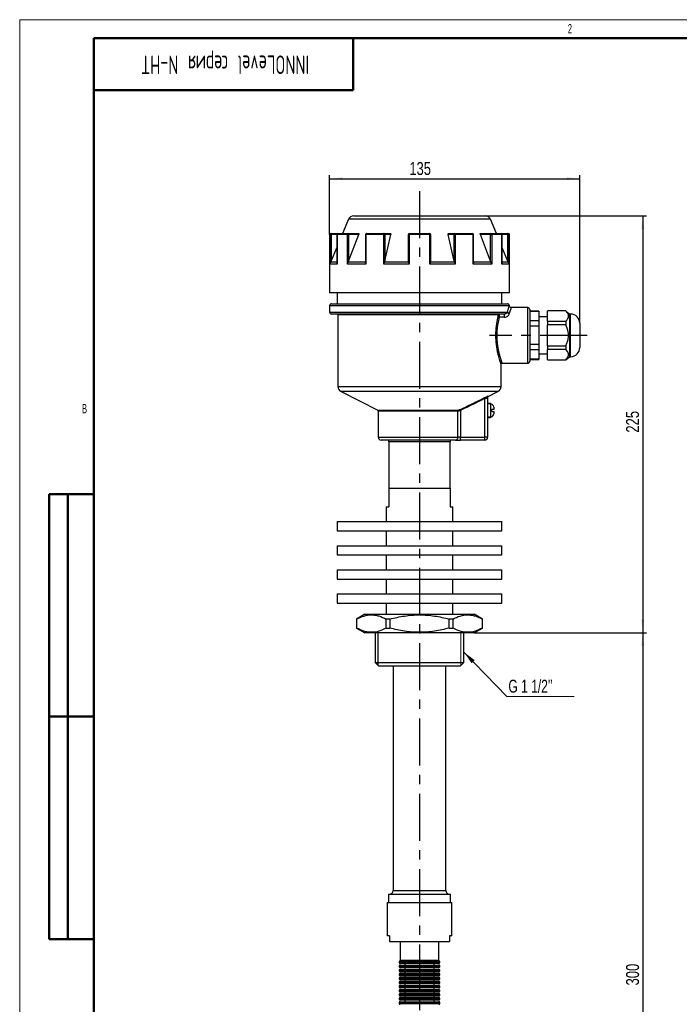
# Model space of a CAD drawing. Header units: millimetres. Extents: x 0 to 594, y 0 to 420.
# Tile 2 of 7: x 0 to 178, y 154 to 420. Entities that reach past the tile are written whole.
import ezdxf

# ---------------------------------------------------------------- set-up
doc = ezdxf.new("R2010")
doc.units = ezdxf.units.MM
doc.linetypes.add('CENTERX2', pattern=[20.32, 12.7, -2.54, 2.54, -2.54])
doc.layers.add('ОСЕВЫЕ', color=7, linetype='Continuous')
doc.layers.add('ОСНОВНОЙ', color=7, linetype='Continuous', lineweight=25)
doc.styles.add('SLDTEXTSTYLE0', font='TXT', dxfattribs={"width": 0.605, "bigfont": 'bigfont'})
doc.styles.add('SLDTEXTSTYLE1', font='TXT', dxfattribs={"width": 0.605})
doc.styles.add('SLDTEXTSTYLE4', font='TXT', dxfattribs={"width": 0.75})
doc.styles.add('SLDTEXTSTYLE5', font='TXT', dxfattribs={"width": 0.694444})
doc.dimstyles.new('SLDDIMSTYLE0', dxfattribs={"dimtxt": 3.5, "dimasz": 3.556, "dimexe": 0, "dimexo": 0.0625, "dimgap": 0.875, "dimtad": 1, "dimdec": 0, "dimlfac": 2, "dimrnd": 1e-09, "dimzin": 12, "dimdsep": 46, "dimtxsty": 'SLDTEXTSTYLE4', "dimsah": 1, "dimcen": 0.09, "dimadec": 0, "dimazin": 3, "dimtfac": 1, "dimtdec": 0, "dimtofl": 0, "dimtmove": 0, "dimatfit": 3, "dimfxl": 0, "dimfrac": 2, "dimtolj": 1, "dimtzin": 12, "dimarcsym": 0})
doc.dimstyles.new('SLDDIMSTYLE2', dxfattribs={"dimtxt": 0.18, "dimasz": 3.556, "dimexe": 0, "dimexo": 0.0625, "dimgap": 0, "dimtad": 0, "dimtih": 1, "dimtoh": 1, "dimdec": 0, "dimrnd": 1e-09, "dimzin": 0, "dimdsep": 46, "dimtxsty": 'Standard', "dimsah": 1, "dimcen": 0.09, "dimadec": 0, "dimazin": 0, "dimtfac": 3.556, "dimtdec": 0, "dimtofl": 0, "dimtmove": 0, "dimatfit": 3, "dimfxl": 0, "dimfrac": 2, "dimtolj": 1, "dimtzin": 0, "dimarcsym": 0})

# ---------------------------------------------------------------- blocks, each defined once
blk = doc.blocks.new('_D')
at = {"layer": 'ОСЕВЫЕ'}
for p, q in [((83.64, 362.1), (83.64, 378.1)), ((151.14, 338.1), (151.14, 378.1)), ((83.64, 377.1), (151.14, 377.1))]:
    blk.add_line(p, q, dxfattribs=at)
for points in [[(83.64, 377.1), (87.2, 376.72), (87.2, 377.48)], [(151.14, 377.1), (147.59, 377.48), (147.59, 376.72)]]:
    blk.add_solid(points, dxfattribs=at)
at = {"layer": 'ОСЕВЫЕ', "insert": (105.14, 381.61), "char_height": 3.5, "attachment_point": 1, "style": 'SLDTEXTSTYLE4'}
blk.add_mtext('135', dxfattribs=at)
blk = doc.blocks.new('_D_1')
at = {"layer": 'ОСЕВЫЕ'}
for p, q in [((125.66, 367.1), (169.14, 367.1)), ((168.14, 367.1), (168.14, 254.6)), ((122.64, 254.6), (169.14, 254.6))]:
    blk.add_line(p, q, dxfattribs=at)
for points in [[(168.14, 367.1), (167.76, 363.54), (168.53, 363.54)], [(168.14, 254.6), (168.53, 258.15), (167.76, 258.15)]]:
    blk.add_solid(points, dxfattribs=at)
at = {"layer": 'ОСЕВЫЕ', "insert": (163.63, 308.6), "char_height": 3.5, "attachment_point": 1, "rotation": 90, "style": 'SLDTEXTSTYLE4'}
blk.add_mtext('225', dxfattribs=at)
blk = doc.blocks.new('_D_2')
at = {"layer": 'ОСЕВЫЕ'}
for p, q in [((122.64, 254.6), (169.14, 254.6)), ((168.14, 254.6), (168.14, 104.75)), ((151.14, 104.75), (169.14, 104.75))]:
    blk.add_line(p, q, dxfattribs=at)
for points in [[(168.14, 254.6), (167.76, 251.04), (168.53, 251.04)], [(168.14, 104.75), (168.53, 108.3), (167.76, 108.3)]]:
    blk.add_solid(points, dxfattribs=at)
at = {"layer": 'ОСЕВЫЕ', "insert": (163.63, 159.48), "char_height": 3.5, "attachment_point": 1, "rotation": 90, "style": 'SLDTEXTSTYLE4'}
blk.add_mtext('300', dxfattribs=at)
blk = doc.blocks.new('SW_NOTE_0_1')
at = {"color": 0, "linetype": 'Continuous', "lineweight": 0}
blk.add_line((18.13, 0), (0, 0), dxfattribs=at)
at = {"color": 0, "linetype": 'Continuous', "lineweight": 0, "insert": (0.4, 4.54), "char_height": 3.5, "attachment_point": 1, "style": 'SLDTEXTSTYLE5'}
blk.add_mtext("G 1 1/2''", dxfattribs=at)

msp = doc.modelspace()

# ---------------------------------------------------------------- linework, layer by layer
at = {"color": 7, "linetype": 'Continuous', "lineweight": 50}
for p, q in [((589, 415), (20, 415)), ((20, 415), (20, 5)), ((90, 401), (90, 415)), ((20, 401), (90, 401)), ((8, 172), (8, 292)), ((20, 292), (8, 292)), ((8, 172), (8, 292)), ((13, 172), (13, 292)), ((13, 172), (13, 292)), ((8, 232), (20, 232)), ((20, 232), (8, 232)), ((8, 172), (20, 172))]:
    msp.add_line(p, q, dxfattribs=at)
at = {"color": 7, "linetype": 'Continuous', "lineweight": 25}
for p, q in [((90.13, 367.1), (125.66, 367.1)), ((88.75, 366.19), (87.09, 362.35)), ((128.69, 362.35), (127.03, 366.19)), ((83.64, 362.1), (83.64, 346.35)), ((83.8, 354.09), (83.8, 362.1)), ((83.8, 362.1), (84.05, 362.1)), ((83.89, 362.35), (84.05, 362.35)), ((84.05, 362.35), (85.87, 362.35)), ((84.05, 362.35), (84.05, 362.1)), ((84.05, 362.1), (84.05, 354.86)), ((85.62, 362.1), (85.62, 354.31)), ((85.64, 362.1), (85.64, 354.09)), ((88.42, 362.1), (85.64, 362.1)), ((85.87, 362.35), (88.62, 362.35)), ((88.42, 354.09), (88.42, 362.1)), ((88.42, 362.1), (88.75, 362.1)), ((88.62, 362.35), (91.41, 362.35)), ((88.75, 354.86), (91.48, 362.1)), ((88.75, 362.1), (88.75, 354.86)), ((91.48, 362.1), (88.75, 362.1)), ((93.34, 362.1), (93.34, 354.58)), ((93.44, 362.1), (93.44, 354.09)), ((98.26, 362.1), (93.44, 362.1)), ((93.59, 362.35), (98.35, 362.35)), ((98.26, 354.09), (98.26, 362.1)), ((98.26, 362.1), (98.57, 362.1)), ((98.35, 362.35), (99.97, 362.35)), ((98.57, 354.86), (100.15, 362.1)), ((98.57, 362.1), (98.57, 354.86)), ((100.15, 362.1), (98.57, 362.1)), ((104.89, 354.86), (104.89, 362.1)), ((104.89, 362.1), (105.12, 362.1)), ((105.12, 362.1), (105.12, 354.09)), ((110.67, 362.1), (105.12, 362.1)), ((105.14, 362.35), (110.64, 362.35)), ((110.67, 354.09), (110.67, 362.1)), ((110.67, 362.1), (110.89, 362.1)), ((110.89, 362.1), (110.89, 354.86)), ((117.22, 354.86), (115.64, 362.1)), ((117.22, 362.1), (115.64, 362.1)), ((115.82, 362.35), (117.43, 362.35)), ((117.22, 354.86), (117.22, 362.1)), ((117.22, 362.1), (117.53, 362.1)), ((117.43, 362.35), (122.2, 362.35)), ((117.53, 362.1), (117.53, 354.09)), ((122.35, 362.1), (117.53, 362.1)), ((122.35, 354.09), (122.35, 362.1)), ((122.45, 354.58), (122.45, 362.1)), ((127.04, 354.86), (124.31, 362.1)), ((127.04, 362.1), (124.31, 362.1)), ((124.37, 362.35), (127.17, 362.35)), ((127.04, 354.86), (127.04, 362.1)), ((127.04, 362.1), (127.37, 362.1)), ((127.17, 362.35), (129.92, 362.35)), ((127.37, 362.1), (127.37, 354.09)), ((130.15, 362.1), (127.37, 362.1)), ((129.92, 362.35), (131.74, 362.35)), ((130.15, 354.09), (130.15, 362.1)), ((130.17, 354.31), (130.17, 362.1)), ((131.74, 362.35), (131.74, 362.1)), ((131.74, 362.35), (131.89, 362.35)), ((131.74, 354.86), (131.74, 362.1)), ((131.74, 362.1), (131.98, 362.1)), ((131.98, 362.1), (131.98, 354.09)), ((132.14, 346.35), (132.14, 362.1)), ((84.05, 354.86), (85.62, 358.46)), ((131.74, 354.86), (130.17, 358.46)), ((85.64, 354.09), (83.8, 354.09)), ((84.05, 354.86), (83.93, 354.59)), ((93.44, 354.09), (88.42, 354.09)), ((88.75, 354.86), (88.62, 354.59)), ((93.34, 354.59), (88.62, 354.59)), ((105.12, 354.09), (98.26, 354.09)), ((98.57, 354.86), (98.48, 354.59)), ((104.93, 354.59), (98.48, 354.59)), ((104.93, 354.59), (104.89, 354.86)), ((117.53, 354.09), (110.67, 354.09)), ((110.89, 354.86), (110.86, 354.59)), ((117.31, 354.59), (110.86, 354.59)), ((117.31, 354.59), (117.22, 354.86)), ((127.37, 354.09), (122.35, 354.09)), ((127.16, 354.59), (122.45, 354.59)), ((127.16, 354.59), (127.04, 354.86)), ((131.98, 354.09), (130.15, 354.09)), ((131.86, 354.59), (131.74, 354.86)), ((132.14, 346.35), (83.64, 346.35)), ((85.64, 346.35), (85.64, 343.35)), ((130.14, 343.35), (130.14, 346.35)), ((83.64, 342.85), (83.64, 341.1)), ((84.14, 343.35), (131.64, 343.35)), ((132.14, 342.85), (107.89, 342.85)), ((130.86, 340.6), (84.14, 340.6)), ((85.89, 340.35), (85.89, 321.02)), ((130.86, 339.77), (130.86, 340.6)), ((137.14, 342.35), (132.64, 342.35)), ((137.64, 341.85), (137.64, 327.85)), ((140.14, 341.35), (137.64, 341.35)), ((140.14, 341.29), (137.64, 341.29)), ((140.14, 341.35), (140.14, 341.29)), ((140.14, 341.29), (140.14, 338.79)), ((147.39, 341.47), (142.39, 341.47)), ((142.39, 341.47), (142.39, 341.45)), ((147.39, 341.45), (142.39, 341.45)), ((142.39, 338.64), (142.39, 341.45)), ((148.39, 340.6), (147.39, 341.47)), ((147.39, 341.47), (147.39, 341.45)), ((148.64, 340.6), (148.39, 340.6)), ((148.39, 340.6), (148.39, 329.1)), ((130.86, 339.77), (129.36, 339.77)), ((140.14, 338.79), (137.64, 338.79)), ((140.14, 337.35), (137.64, 337.35)), ((142.39, 339.85), (140.14, 339.85)), ((140.14, 338.79), (140.14, 337.35)), ((140.14, 337.35), (140.14, 332.35)), ((142.39, 338.64), (147.39, 338.64)), ((142.39, 338.64), (142.39, 337.66)), ((147.39, 337.66), (142.39, 337.66)), ((142.39, 332.04), (142.39, 337.66)), ((147.39, 338.64), (147.39, 337.66)), ((151.14, 338.1), (151.14, 333.22)), ((140.14, 332.35), (137.64, 332.35)), ((140.14, 332.35), (140.14, 330.9)), ((142.39, 332.04), (147.39, 332.04)), ((142.39, 332.04), (142.39, 331.06)), ((147.39, 332.04), (147.39, 331.06)), ((151.14, 333.22), (151.14, 331.6)), ((140.14, 330.9), (137.64, 330.9)), ((140.14, 330.9), (140.14, 328.4)), ((140.14, 329.85), (142.39, 329.85)), ((147.39, 331.06), (142.39, 331.06)), ((142.39, 328.25), (142.39, 331.06)), ((129.89, 321.02), (129.89, 327.11)), ((130.14, 327.35), (137.14, 327.35)), ((140.14, 328.4), (137.64, 328.4)), ((137.64, 328.35), (140.14, 328.35)), ((140.14, 328.4), (140.14, 328.35)), ((142.39, 328.25), (147.39, 328.25)), ((142.39, 328.25), (142.39, 328.22)), ((142.39, 328.22), (147.39, 328.22)), ((147.39, 328.22), (148.39, 329.1)), ((147.39, 328.25), (147.39, 328.22)), ((148.39, 329.1), (148.64, 329.1)), ((86.72, 319.68), (96.63, 314.67)), ((126.41, 318.33), (129.07, 319.68)), ((126.27, 317.8), (125.52, 317.8)), ((125.52, 307.35), (125.52, 317.8)), ((126.27, 317.8), (126.27, 307.35)), ((126.27, 316.6), (127.02, 316.6)), ((127.02, 316.35), (126.27, 316.35)), ((127.02, 316.6), (127.02, 316.35)), ((127.02, 316.35), (127.02, 312.85)), ((127.17, 316.27), (127.02, 316.27)), ((96.77, 314.44), (96.77, 307.35)), ((118.28, 307.35), (118.28, 314.44)), ((118.88, 314.83), (118.98, 314.61)), ((118.98, 314.61), (118.98, 307.35)), ((127.42, 314.32), (127.42, 314.87)), ((127.92, 315.52), (127.92, 314.87)), ((127.92, 314.32), (127.92, 313.67)), ((126.27, 312.85), (127.02, 312.85)), ((127.02, 312.6), (126.27, 312.6)), ((127.02, 312.92), (127.17, 312.92)), ((127.02, 312.85), (127.02, 312.6)), ((117.58, 306.6), (97.52, 306.6)), ((99.64, 306.1), (99.64, 293.6)), ((116.14, 293.6), (116.14, 306.1)), ((117.58, 306.6), (118.98, 306.6)), ((118.98, 307.35), (118.28, 307.35)), ((118.98, 306.6), (118.98, 307.35)), ((118.98, 307.35), (125.52, 307.35)), ((125.52, 306.6), (118.98, 306.6)), ((126.27, 307.35), (125.52, 307.35)), ((125.52, 306.6), (125.52, 307.35)), ((99.64, 293.6), (99.64, 288.6)), ((99.64, 293.6), (116.14, 293.6)), ((116.14, 293.6), (116.14, 288.6)), ((20, 292), (20, 5)), ((20, 292), (20, 5)), ((98.89, 288.6), (98.89, 284.6)), ((98.89, 288.6), (99.64, 288.6)), ((116.14, 288.6), (116.89, 288.6)), ((116.89, 284.6), (116.89, 288.6)), ((85.64, 284.6), (85.64, 282.1)), ((85.64, 284.6), (107.89, 284.6)), ((107.89, 284.6), (130.14, 284.6)), ((130.14, 282.1), (130.14, 284.6)), ((85.64, 282.1), (107.89, 282.1)), ((98.89, 282.1), (98.89, 278.1)), ((107.89, 282.1), (130.14, 282.1)), ((116.89, 278.1), (116.89, 282.1)), ((85.64, 278.1), (85.64, 275.6)), ((85.64, 278.1), (107.89, 278.1)), ((107.89, 278.1), (130.14, 278.1)), ((130.14, 275.6), (130.14, 278.1)), ((85.64, 275.6), (107.89, 275.6)), ((98.89, 275.6), (98.89, 271.6)), ((107.89, 275.6), (130.14, 275.6)), ((116.89, 271.6), (116.89, 275.6)), ((85.64, 271.6), (85.64, 269.1)), ((85.64, 271.6), (107.89, 271.6)), ((107.89, 271.6), (130.14, 271.6)), ((130.14, 269.1), (130.14, 271.6)), ((85.64, 269.1), (107.89, 269.1)), ((98.89, 269.1), (98.89, 265.1)), ((107.89, 269.1), (130.14, 269.1)), ((116.89, 265.1), (116.89, 269.1)), ((85.64, 265.1), (85.64, 262.6)), ((85.64, 265.1), (107.89, 265.1)), ((107.89, 265.1), (130.14, 265.1)), ((130.14, 262.6), (130.14, 265.1)), ((85.64, 262.6), (107.89, 262.6)), ((98.89, 262.6), (98.89, 259.6)), ((107.89, 262.6), (130.14, 262.6)), ((116.89, 259.6), (116.89, 262.6)), ((93.14, 259.6), (90.89, 258.3)), ((90.89, 258.3), (90.89, 255.9)), ((90.9, 258.3), (90.89, 258.3)), ((90.9, 258.3), (90.9, 255.9)), ((93.14, 259.6), (122.64, 259.6)), ((98.9, 255.9), (98.9, 258.3)), ((99.89, 258.3), (98.9, 258.3)), ((99.89, 258.3), (99.89, 255.9)), ((115.89, 255.9), (115.89, 258.3)), ((116.88, 258.3), (115.89, 258.3)), ((116.88, 258.3), (116.88, 255.9)), ((124.89, 258.3), (122.64, 259.6)), ((124.89, 258.3), (124.88, 258.3)), ((124.88, 255.9), (124.88, 258.3)), ((124.89, 255.9), (124.89, 258.3)), ((90.89, 255.9), (93.14, 254.6)), ((90.89, 255.9), (90.9, 255.9)), ((98.9, 255.9), (99.89, 255.9)), ((115.89, 255.9), (116.88, 255.9)), ((122.64, 254.6), (124.89, 255.9)), ((124.88, 255.9), (124.89, 255.9)), ((107.89, 254.6), (93.14, 254.6)), ((95.89, 254.6), (95.89, 246.6)), ((122.64, 254.6), (107.89, 254.6)), ((119.89, 246.6), (119.89, 254.6)), ((95.89, 246.6), (96.89, 245.6)), ((95.89, 246.6), (107.89, 246.6)), ((107.89, 245.6), (96.89, 245.6)), ((100.77, 245.6), (100.77, 185.1)), ((107.89, 246.6), (119.89, 246.6)), ((118.89, 245.6), (107.89, 245.6)), ((115.02, 185.1), (115.02, 245.6)), ((118.89, 245.6), (119.89, 246.6)), ((99.52, 184.1), (99.52, 181.85)), ((99.52, 184.1), (116.27, 184.1)), ((116.27, 181.85), (116.27, 184.1)), ((99.14, 181.85), (99.14, 172.85)), ((99.14, 181.85), (107.89, 181.85)), ((107.89, 181.85), (116.64, 181.85)), ((116.64, 172.85), (116.64, 181.85)), ((99.77, 172.85), (99.14, 172.85)), ((99.77, 172.85), (99.77, 171.35)), ((116.64, 172.85), (116.02, 172.85)), ((116.02, 172.85), (116.02, 171.35)), ((99.77, 171.35), (116.02, 171.35)), ((102.64, 171.35), (102.64, 166.35)), ((113.14, 166.35), (113.14, 171.35)), ((102.39, 165.85), (102.39, 165.65)), ((102.39, 164.75), (102.39, 164.55)), ((102.64, 166.35), (107.89, 166.35)), ((102.64, 166.1), (113.14, 166.1)), ((107.89, 165.4), (102.64, 165.4)), ((102.64, 165), (113.14, 165)), ((103.89, 165.4), (103.89, 165)), ((104.14, 166.35), (104.14, 166.1)), ((107.89, 166.35), (113.14, 166.35)), ((113.14, 165.4), (107.89, 165.4)), ((111.64, 166.1), (111.64, 166.35)), ((111.89, 165), (111.89, 165.4)), ((113.39, 165.65), (113.39, 165.85)), ((113.39, 164.55), (113.39, 164.75)), ((102.39, 163.65), (102.39, 163.45)), ((102.39, 162.55), (102.39, 162.35)), ((107.89, 164.3), (102.64, 164.3)), ((102.64, 163.9), (113.14, 163.9)), ((107.89, 163.2), (102.64, 163.2)), ((102.64, 162.8), (113.14, 162.8)), ((107.89, 162.1), (102.64, 162.1)), ((103.89, 164.3), (103.89, 163.9)), ((103.89, 163.2), (103.89, 162.8)), ((103.89, 162.1), (103.89, 161.7)), ((113.14, 164.3), (107.89, 164.3)), ((113.14, 163.2), (107.89, 163.2)), ((113.14, 162.1), (107.89, 162.1)), ((111.89, 163.9), (111.89, 164.3)), ((111.89, 162.8), (111.89, 163.2)), ((111.89, 161.7), (111.89, 162.1)), ((113.39, 163.45), (113.39, 163.65)), ((113.39, 162.35), (113.39, 162.55)), ((102.39, 161.45), (102.39, 161.25)), ((102.39, 160.35), (102.39, 160.15)), ((102.64, 161.7), (113.14, 161.7)), ((107.89, 161), (102.64, 161)), ((102.64, 160.6), (113.14, 160.6)), ((107.89, 159.9), (102.64, 159.9)), ((102.64, 159.5), (113.14, 159.5)), ((103.89, 161), (103.89, 160.6)), ((103.89, 159.9), (103.89, 159.5)), ((113.14, 161), (107.89, 161)), ((113.14, 159.9), (107.89, 159.9)), ((111.89, 160.6), (111.89, 161)), ((111.89, 159.5), (111.89, 159.9)), ((113.39, 161.25), (113.39, 161.45)), ((113.39, 160.15), (113.39, 160.35)), ((102.39, 159.25), (102.39, 159.05)), ((102.39, 158.15), (102.39, 157.95)), ((102.39, 157.05), (102.39, 156.85)), ((107.89, 158.8), (102.64, 158.8)), ((102.64, 158.4), (113.14, 158.4)), ((107.89, 157.7), (102.64, 157.7)), ((102.64, 157.3), (113.14, 157.3)), ((103.89, 158.8), (103.89, 158.4)), ((103.89, 157.7), (103.89, 157.3)), ((113.14, 158.8), (107.89, 158.8)), ((113.14, 157.7), (107.89, 157.7)), ((111.89, 158.4), (111.89, 158.8)), ((111.89, 157.3), (111.89, 157.7)), ((113.39, 159.05), (113.39, 159.25)), ((113.39, 157.95), (113.39, 158.15)), ((113.39, 156.85), (113.39, 157.05)), ((102.39, 155.95), (102.39, 155.75)), ((102.39, 154.85), (102.39, 154.65)), ((107.89, 156.6), (102.64, 156.6)), ((102.64, 156.2), (113.14, 156.2)), ((107.89, 155.5), (102.64, 155.5)), ((102.64, 155.1), (113.14, 155.1)), ((103.89, 156.6), (103.89, 156.2)), ((103.89, 155.5), (103.89, 155.1)), ((113.14, 156.6), (107.89, 156.6)), ((113.14, 155.5), (107.89, 155.5)), ((111.89, 156.2), (111.89, 156.6)), ((111.89, 155.1), (111.89, 155.5)), ((113.39, 155.75), (113.39, 155.95)), ((113.39, 154.65), (113.39, 154.85))]:
    msp.add_line(p, q, dxfattribs=at)
at = {"color": 8, "linetype": 'Continuous', "lineweight": 25}
for p, q in [((127.03, 366.19), (88.75, 366.19)), ((83.8, 362.1), (83.64, 362.1)), ((85.62, 362.1), (84.05, 362.1)), ((85.62, 362.1), (85.64, 362.1)), ((93.34, 362.1), (93.44, 362.1)), ((122.35, 362.1), (122.45, 362.1)), ((130.15, 362.1), (130.17, 362.1)), ((131.74, 362.1), (130.17, 362.1)), ((132.14, 362.1), (131.98, 362.1)), ((85.62, 354.59), (83.93, 354.59)), ((131.86, 354.59), (130.17, 354.59)), ((107.89, 342.85), (83.64, 342.85)), ((83.64, 341.1), (131.65, 341.1)), ((129.07, 340.35), (85.89, 340.35)), ((137.14, 327.35), (137.14, 342.35)), ((148.64, 331.97), (148.64, 340.6)), ((148.64, 329.1), (148.64, 331.97)), ((85.89, 321.02), (129.89, 321.02)), ((129.07, 319.68), (86.72, 319.68)), ((127.17, 312.92), (127.17, 316.27)), ((96.63, 314.67), (118.41, 314.67)), ((118.28, 314.44), (96.77, 314.44)), ((96.77, 307.35), (118.28, 307.35)), ((107.89, 306.1), (99.64, 306.1)), ((116.14, 306.1), (107.89, 306.1)), ((100.77, 185.1), (115.02, 185.1)), ((113.39, 165.85), (102.39, 165.85)), ((102.39, 165.65), (107.89, 165.65)), ((113.39, 164.75), (102.39, 164.75)), ((107.89, 165.65), (113.39, 165.65)), ((102.39, 164.55), (107.89, 164.55)), ((113.39, 163.65), (102.39, 163.65)), ((102.39, 163.45), (107.89, 163.45)), ((113.39, 162.55), (102.39, 162.55)), ((102.39, 162.35), (107.89, 162.35)), ((107.89, 164.55), (113.39, 164.55)), ((107.89, 163.45), (113.39, 163.45)), ((107.89, 162.35), (113.39, 162.35)), ((113.39, 161.45), (102.39, 161.45)), ((102.39, 161.25), (107.89, 161.25)), ((113.39, 160.35), (102.39, 160.35)), ((102.39, 160.15), (107.89, 160.15)), ((107.89, 161.25), (113.39, 161.25)), ((107.89, 160.15), (113.39, 160.15)), ((113.39, 159.25), (102.39, 159.25)), ((102.39, 159.05), (107.89, 159.05)), ((113.39, 158.15), (102.39, 158.15)), ((102.39, 157.95), (107.89, 157.95)), ((113.39, 157.05), (102.39, 157.05)), ((102.39, 156.85), (107.89, 156.85)), ((107.89, 159.05), (113.39, 159.05)), ((107.89, 157.95), (113.39, 157.95)), ((107.89, 156.85), (113.39, 156.85)), ((113.39, 155.95), (102.39, 155.95)), ((102.39, 155.75), (107.89, 155.75)), ((113.39, 154.85), (102.39, 154.85)), ((102.39, 154.65), (107.89, 154.65)), ((107.89, 155.75), (113.39, 155.75)), ((107.89, 154.65), (113.39, 154.65))]:
    msp.add_line(p, q, dxfattribs=at)
at = {"color": 7, "linetype": 'Continuous', "lineweight": 18}
msp.add_line((119.08, 245.79), (119.08, 254.6), dxfattribs=at)
at = {"color": 7, "linetype": 'Continuous', "lineweight": 25, "flags": 128}
for points in [[(88.62, 362.35), (88.65, 362.34), (88.67, 362.33), (88.69, 362.31), (88.71, 362.27), (88.73, 362.24), (88.74, 362.19), (88.74, 362.15), (88.75, 362.1)], [(93.59, 362.35), (93.56, 362.34), (93.53, 362.33), (93.51, 362.31), (93.49, 362.27), (93.47, 362.24), (93.45, 362.19), (93.45, 362.15), (93.44, 362.1)], [(98.35, 362.35), (98.34, 362.34), (98.32, 362.33), (98.3, 362.31), (98.28, 362.27), (98.27, 362.24), (98.26, 362.19), (98.26, 362.15), (98.26, 362.1)], [(117.43, 362.35), (117.45, 362.34), (117.47, 362.33), (117.49, 362.31), (117.5, 362.27), (117.52, 362.24), (117.53, 362.19), (117.53, 362.15), (117.53, 362.1)], [(122.2, 362.35), (122.23, 362.34), (122.25, 362.33), (122.28, 362.31), (122.3, 362.27), (122.32, 362.24), (122.33, 362.19), (122.34, 362.15), (122.35, 362.1)], [(127.17, 362.35), (127.14, 362.34), (127.12, 362.33), (127.1, 362.31), (127.08, 362.27), (127.06, 362.24), (127.05, 362.19), (127.04, 362.15), (127.04, 362.1)], [(126.27, 318.22), (126.26, 318.17), (126.22, 318.13), (126.17, 318.09), (126.09, 318.06), (126, 318.02), (125.89, 318), (125.77, 317.98), (125.64, 317.97)]]:
    msp.add_lwpolyline(points, dxfattribs=at)
at = {"color": 7, "linetype": 'Continuous', "lineweight": 25}
for centre, radius, start, end in [((90.13, 365.6), 1.5, 90, 156.666), ((125.66, 365.6), 1.5, 23.334, 90), ((83.89, 362.1), 0.25, 90, 180), ((84.05, 362.1), 0.249, 90.1899, 180.1887), ((85.87, 362.1), 0.25, 90, 180), ((85.88, 362.11), 0.24, 92.5659, 182.3543), ((88.65, 362.12), 0.229, 96.9182, 185.5507), ((93.59, 362.1), 0.25, 90, 180), ((98.34, 362.11), 0.235, 356.1887, 85.5981), ((105.14, 362.1), 0.25, 90, 180), ((105.68, 362.16), 0.57, 160.7177, 186.209), ((110.11, 362.16), 0.57, 353.791, 19.2823), ((110.64, 362.1), 0.25, 0, 90), ((117.45, 362.11), 0.235, 94.4019, 183.8113), ((122.2, 362.1), 0.25, 0, 90), ((127.14, 362.12), 0.229, 354.4493, 83.0818), ((129.92, 362.1), 0.25, 0, 90), ((129.91, 362.11), 0.24, 357.6457, 87.4341), ((131.74, 362.1), 0.249, 359.8113, 89.8101), ((131.89, 362.1), 0.25, 0, 90), ((84.14, 342.85), 0.5, 90, 180), ((131.64, 342.85), 0.5, 0, 90), ((84.14, 341.1), 0.5, 180, 270), ((85.64, 340.35), 0.25, 0, 90), ((129.31, 340.35), 0.245, 91.1157, 181.0739), ((132.16, 341.24), 0.529, 195.1348, 267.7096), ((137.14, 341.85), 0.5, 0, 90), ((148.64, 338.1), 2.5, 0, 90), ((129.38, 340.05), 0.284, 204.8864, 266.6696), ((148.64, 331.6), 2.5, 270, 0), ((137.14, 327.85), 0.5, 270, 0), ((87.39, 321.02), 1.5, 180, 243.1721), ((128.39, 321.02), 1.5, 296.8279, 0), ((126.52, 318.11), 0.25, 116.7641, 179.9999), ((127.17, 315.52), 0.75, 0, 90), ((96.52, 314.44), 0.25, 0, 63.1721), ((118.53, 314.45), 0.252, 119.4918, 180.7844), ((127.17, 313.67), 0.75, 270, 0), ((97.52, 307.35), 0.75, 180, 270), ((99.14, 306.1), 0.5, 0, 90), ((116.64, 306.1), 0.5, 90, 180), ((117.56, 307.32), 0.726, 272.029, 1.8946), ((125.52, 307.35), 0.75, 270, 0), ((99.77, 185.1), 1, 270, 0), ((116.02, 185.1), 1, 180, 270), ((102.64, 165.85), 0.25, 90, 180), ((102.64, 165.65), 0.25, 180, 270), ((102.64, 164.75), 0.25, 90, 180), ((113.14, 165.85), 0.25, 0, 90), ((113.14, 165.65), 0.25, 270, 0), ((113.14, 164.75), 0.25, 0, 90), ((102.64, 164.55), 0.25, 180, 270), ((102.64, 163.65), 0.25, 90, 180), ((102.64, 163.45), 0.25, 180, 270), ((102.64, 162.55), 0.25, 90, 180), ((102.64, 162.35), 0.25, 180, 270), ((113.14, 164.55), 0.25, 270, 0), ((113.14, 163.65), 0.25, 0, 90), ((113.14, 163.45), 0.25, 270, 0), ((113.14, 162.55), 0.25, 0, 90), ((113.14, 162.35), 0.25, 270, 0), ((102.64, 161.45), 0.25, 90, 180), ((102.64, 161.25), 0.25, 180, 270), ((102.64, 160.35), 0.25, 90, 180), ((102.64, 160.15), 0.25, 180, 270), ((102.64, 159.25), 0.25, 90, 180), ((113.14, 161.45), 0.25, 0, 90), ((113.14, 161.25), 0.25, 270, 0), ((113.14, 160.35), 0.25, 0, 90), ((113.14, 160.15), 0.25, 270, 0), ((113.14, 159.25), 0.25, 0, 90), ((102.64, 159.05), 0.25, 180, 270), ((102.64, 158.15), 0.25, 90, 180), ((102.64, 157.95), 0.25, 180, 270), ((102.64, 157.05), 0.25, 90, 180), ((102.64, 156.85), 0.25, 180, 270), ((113.14, 159.05), 0.25, 270, 0), ((113.14, 158.15), 0.25, 0, 90), ((113.14, 157.95), 0.25, 270, 0), ((113.14, 157.05), 0.25, 0, 90), ((113.14, 156.85), 0.25, 270, 0), ((102.64, 155.95), 0.25, 90, 180), ((102.64, 155.75), 0.25, 180, 270), ((102.64, 154.85), 0.25, 90, 180), ((102.64, 154.65), 0.25, 180, 270), ((113.14, 155.95), 0.25, 0, 90), ((113.14, 155.75), 0.25, 270, 0), ((113.14, 154.85), 0.25, 0, 90), ((113.14, 154.65), 0.25, 270, 0)]:
    msp.add_arc(centre, radius, start, end, dxfattribs=at)
for points, knots in [([(91.41, 362.35), (91.43, 362.35), (91.46, 362.34), (91.49, 362.3), (91.5, 362.25), (91.5, 362.18), (91.48, 362.13), (91.48, 362.1)], [0, 0, 0, 0, 0.191459, 0.382973, 0.574512, 0.775585, 1, 1, 1, 1]), ([(99.97, 362.35), (99.99, 362.35), (100.04, 362.34), (100.1, 362.3), (100.14, 362.25), (100.16, 362.18), (100.15, 362.13), (100.15, 362.1)], [0, 0, 0, 0, 0.191459, 0.382973, 0.574512, 0.775585, 1, 1, 1, 1]), ([(115.64, 362.1), (115.64, 362.13), (115.63, 362.19), (115.66, 362.26), (115.71, 362.32), (115.77, 362.34), (115.81, 362.35), (115.82, 362.35)], [0, 0, 0, 0, 0.233066, 0.466775, 0.683439, 0.881794, 1, 1, 1, 1]), ([(124.31, 362.1), (124.3, 362.13), (124.29, 362.19), (124.28, 362.26), (124.31, 362.32), (124.34, 362.34), (124.36, 362.35), (124.37, 362.35)], [0, 0, 0, 0, 0.2330663, 0.4667748, 0.6834394, 0.8817941, 1, 1, 1, 1]), ([(83.93, 354.59), (83.88, 354.46), (83.82, 354.3), (83.81, 354.13), (83.8, 354.09), (83.8, 354.09)], [0, 0, 0, 0, 0.745349, 0.990854, 1, 1, 1, 1]), ([(85.64, 354.09), (85.64, 354.09), (85.63, 354.13), (85.62, 354.21), (85.63, 354.28), (85.63, 354.31)], [0, 0, 0, 0, 0.020816, 0.579582, 1, 1, 1, 1]), ([(88.62, 354.59), (88.56, 354.46), (88.48, 354.3), (88.43, 354.13), (88.42, 354.09), (88.42, 354.09)], [0, 0, 0, 0, 0.745349, 0.990854, 1, 1, 1, 1]), ([(93.44, 354.09), (93.44, 354.09), (93.43, 354.13), (93.37, 354.3), (93.35, 354.46), (93.34, 354.59)], [0, 0, 0, 0, 0.009146, 0.254651, 1, 1, 1, 1]), ([(98.48, 354.59), (98.42, 354.46), (98.35, 354.3), (98.27, 354.13), (98.26, 354.09), (98.26, 354.09)], [0, 0, 0, 0, 0.745349, 0.990854, 1, 1, 1, 1]), ([(105.12, 354.09), (105.11, 354.09), (105.1, 354.13), (105.02, 354.3), (104.97, 354.46), (104.93, 354.59)], [0, 0, 0, 0, 0.009146, 0.254651, 1, 1, 1, 1]), ([(110.86, 354.59), (110.82, 354.46), (110.77, 354.3), (110.69, 354.13), (110.67, 354.09), (110.67, 354.09)], [0, 0, 0, 0, 0.745349, 0.990854, 1, 1, 1, 1]), ([(117.53, 354.09), (117.53, 354.09), (117.51, 354.13), (117.44, 354.3), (117.36, 354.46), (117.31, 354.59)], [0, 0, 0, 0, 0.009146, 0.254651, 1, 1, 1, 1]), ([(122.45, 354.59), (122.43, 354.46), (122.42, 354.3), (122.36, 354.13), (122.35, 354.09), (122.35, 354.09)], [0, 0, 0, 0, 0.745349, 0.990854, 1, 1, 1, 1]), ([(127.37, 354.09), (127.37, 354.09), (127.36, 354.13), (127.3, 354.3), (127.22, 354.46), (127.16, 354.59)], [0, 0, 0, 0, 0.009146, 0.254651, 1, 1, 1, 1]), ([(130.16, 354.31), (130.16, 354.28), (130.17, 354.21), (130.15, 354.13), (130.15, 354.09), (130.15, 354.09)], [0, 0, 0, 0, 0.4204179, 0.9791843, 1, 1, 1, 1]), ([(131.98, 354.09), (131.98, 354.09), (131.98, 354.13), (131.97, 354.3), (131.9, 354.46), (131.86, 354.59)], [0, 0, 0, 0, 0.009146, 0.254651, 1, 1, 1, 1]), ([(131.65, 341.1), (131.72, 341.38), (131.78, 341.63), (131.87, 341.95), (131.9, 342.05), (131.96, 342.24), (131.98, 342.32), (132.05, 342.54), (132.08, 342.66), (132.12, 342.77), (132.13, 342.8), (132.14, 342.84), (132.14, 342.85), (132.14, 342.85)], [0, 0, 0, 0, 0.25, 0.25, 0.375, 0.375, 0.5, 0.5, 0.75, 0.75, 0.875, 0.875, 1, 1, 1, 1]), ([(132.63, 342.35), (132.62, 342.35), (132.55, 342.34), (132.42, 342.39), (132.29, 342.49), (132.2, 342.6), (132.16, 342.71), (132.14, 342.79), (132.14, 342.84), (132.15, 342.85)], [0, 0, 0, 0, 0.051904, 0.284853, 0.502844, 0.678355, 0.826419, 0.950335, 1, 1, 1, 1]), ([(129.12, 339.93), (129.13, 339.97), (129.13, 340.02), (129.14, 340.11), (129.14, 340.16), (129.13, 340.25), (129.12, 340.28), (129.09, 340.33), (129.08, 340.35), (129.07, 340.35)], [0, 0, 0, 0, 0.25, 0.25, 0.5, 0.5, 0.75, 0.75, 1, 1, 1, 1]), ([(129.31, 340.6), (129.32, 340.6), (129.32, 340.59), (129.34, 340.56), (129.34, 340.55), (129.36, 340.47), (129.37, 340.39), (129.38, 340.22), (129.38, 340.12), (129.38, 339.93), (129.37, 339.84), (129.36, 339.77)], [0, 0, 0, 0, 0.125, 0.125, 0.25, 0.25, 0.5, 0.5, 0.75, 0.75, 1, 1, 1, 1]), ([(131.65, 341.1), (131.62, 341.05), (131.59, 341), (131.51, 340.9), (131.46, 340.85), (131.34, 340.76), (131.27, 340.71), (131.14, 340.65), (131.09, 340.63), (130.99, 340.61), (130.93, 340.6), (130.86, 340.6)], [0, 0, 0, 0, 0.25, 0.25, 0.5, 0.5, 0.75, 0.75, 0.875, 0.875, 1, 1, 1, 1]), ([(130.86, 339.77), (131.03, 339.77), (131.2, 339.81), (131.49, 339.93), (131.62, 340.01), (131.84, 340.19), (131.93, 340.29), (132.06, 340.5), (132.11, 340.6), (132.13, 340.71)], [0, 0, 0, 0, 0.25, 0.25, 0.5, 0.5, 0.75, 0.75, 1, 1, 1, 1]), ([(147.39, 338.64), (147.62, 338.91), (148.09, 339.46), (148.17, 340.38), (147.77, 341.04), (147.46, 341.38), (147.39, 341.45)], [0, 0, 0, 0, 0.298543, 0.612448, 0.925486, 1, 1, 1, 1]), ([(129.89, 327.11), (129.89, 327.11), (129.9, 327.08), (129.85, 327.22), (129.75, 327.53), (129.58, 328.06), (129.37, 328.75), (129.15, 329.63), (128.92, 330.66), (128.72, 331.84), (128.58, 333.1), (128.51, 334.4), (128.52, 335.67), (128.61, 336.91), (128.79, 338.4), (128.99, 339.33), (129.12, 339.93)], [0, 0, 0, 0, 0.013176, 0.081483, 0.151806, 0.220559, 0.291152, 0.363524, 0.437879, 0.51238, 0.589181, 0.660774, 0.734607, 0.802853, 0.872964, 1, 1, 1, 1]), ([(147.39, 332.04), (147.53, 332.34), (147.81, 332.96), (148.13, 334.21), (148.14, 335.87), (147.65, 337.05), (147.39, 337.66)], [0, 0, 0, 0, 0.171553, 0.346277, 0.664961, 1, 1, 1, 1]), ([(147.39, 328.25), (147.53, 328.4), (147.81, 328.71), (148.13, 329.34), (148.14, 330.16), (147.65, 330.75), (147.39, 331.06)], [0, 0, 0, 0, 0.171553, 0.346277, 0.664961, 1, 1, 1, 1]), ([(129.97, 327.27), (129.97, 327.27), (129.99, 327.3), (130.05, 327.34), (130.11, 327.34), (130.14, 327.35)], [0, 0, 0, 0, 0.058765, 0.515687, 1, 1, 1, 1]), ([(118.88, 314.83), (120.14, 315.44), (121.39, 316.05), (123.9, 317.28), (125.16, 317.9), (126.41, 318.52)], [0, 0, 0, 0, 0.5, 0.5, 1, 1, 1, 1]), ([(125.52, 317.8), (124.43, 317.27), (123.34, 316.73), (121.17, 315.67), (120.08, 315.14), (118.98, 314.61)], [0, 0, 0, 0, 0.5, 0.5, 1, 1, 1, 1]), ([(125.64, 317.97), (125.69, 318.03), (125.75, 318.09), (125.87, 318.19), (125.94, 318.24), (126.13, 318.37), (126.27, 318.45), (126.41, 318.52)], [0, 0, 0, 0, 0.25, 0.25, 0.5, 0.5, 1, 1, 1, 1]), ([(126.27, 318.22), (126.27, 318.26), (126.28, 318.3), (126.3, 318.36), (126.31, 318.38), (126.34, 318.45), (126.37, 318.49), (126.41, 318.52)], [0, 0, 0, 0, 0.25, 0.25, 0.5, 0.5, 1, 1, 1, 1]), ([(118.28, 314.44), (118.34, 314.44), (118.44, 314.46), (118.69, 314.52), (118.83, 314.56), (118.98, 314.61)], [0, 0, 0, 0, 0.5, 0.5, 1, 1, 1, 1]), ([(118.88, 314.83), (118.78, 314.79), (118.69, 314.75), (118.52, 314.69), (118.45, 314.67), (118.41, 314.67)], [0, 0, 0, 0, 0.5, 0.5, 1, 1, 1, 1]), ([(127.92, 314.87), (127.92, 314.87), (127.91, 314.87), (127.86, 314.87), (127.83, 314.87), (127.74, 314.87), (127.69, 314.87), (127.56, 314.87), (127.49, 314.87), (127.42, 314.87)], [0, 0, 0, 0, 0.25, 0.25, 0.5, 0.5, 0.75, 0.75, 1, 1, 1, 1]), ([(127.42, 314.32), (127.57, 314.32), (127.7, 314.32), (127.83, 314.32), (127.86, 314.32), (127.91, 314.32), (127.92, 314.32), (127.92, 314.32)], [0, 0, 0, 0, 0.5, 0.5, 0.75, 0.75, 1, 1, 1, 1]), ([(90.9, 258.3), (91.56, 258.65), (92.22, 258.94), (93.55, 259.34), (94.22, 259.45), (95.23, 259.45), (95.57, 259.43), (96.25, 259.32), (96.58, 259.25), (97.59, 258.95), (98.25, 258.66), (98.9, 258.3)], [0, 0, 0, 0, 0.25, 0.25, 0.5, 0.5, 0.625, 0.625, 0.75, 0.75, 1, 1, 1, 1]), ([(99.89, 258.3), (101.2, 258.65), (102.51, 258.94), (105.18, 259.34), (106.52, 259.45), (108.23, 259.45), (108.57, 259.45), (109.25, 259.42), (109.59, 259.4), (110.61, 259.32), (111.28, 259.24), (113.27, 258.94), (114.59, 258.65), (115.89, 258.3)], [0, 0, 0, 0, 0.25, 0.25, 0.5, 0.5, 0.5625, 0.5625, 0.625, 0.625, 0.75, 0.75, 1, 1, 1, 1]), ([(116.88, 258.3), (117.54, 258.65), (118.2, 258.94), (119.53, 259.34), (120.2, 259.45), (121.21, 259.45), (121.55, 259.43), (122.23, 259.32), (122.56, 259.25), (123.57, 258.95), (124.23, 258.66), (124.88, 258.3)], [0, 0, 0, 0, 0.25, 0.25, 0.5, 0.5, 0.625, 0.625, 0.75, 0.75, 1, 1, 1, 1]), ([(98.9, 255.9), (98.25, 255.54), (97.59, 255.25), (96.26, 254.85), (95.59, 254.74), (94.58, 254.74), (94.24, 254.77), (93.56, 254.87), (93.22, 254.95), (92.22, 255.25), (91.56, 255.54), (90.9, 255.9)], [0, 0, 0, 0, 0.25, 0.25, 0.5, 0.5, 0.625, 0.625, 0.75, 0.75, 1, 1, 1, 1]), ([(115.89, 255.9), (114.59, 255.54), (113.27, 255.25), (110.61, 254.85), (109.26, 254.74), (107.56, 254.74), (107.21, 254.75), (106.53, 254.78), (106.19, 254.8), (105.18, 254.87), (104.51, 254.95), (102.51, 255.25), (101.2, 255.54), (99.89, 255.9)], [0, 0, 0, 0, 0.25, 0.25, 0.5, 0.5, 0.5625, 0.5625, 0.625, 0.625, 0.75, 0.75, 1, 1, 1, 1]), ([(124.88, 255.9), (124.23, 255.54), (123.57, 255.25), (122.24, 254.85), (121.57, 254.74), (120.56, 254.74), (120.22, 254.77), (119.54, 254.87), (119.2, 254.95), (118.2, 255.25), (117.54, 255.54), (116.88, 255.9)], [0, 0, 0, 0, 0.25, 0.25, 0.5, 0.5, 0.625, 0.625, 0.75, 0.75, 1, 1, 1, 1])]:
    msp.add_open_spline(points, degree=3, knots=knots, dxfattribs=at)
at = {"color": 8, "linetype": 'Continuous', "lineweight": 25}
for points, knots in [([(132.64, 342.32), (132.64, 342.33), (132.65, 342.35), (132.58, 342.17), (132.43, 341.73), (132.25, 341.1), (132.13, 340.71)], [0, 0, 0, 0, 0.095232, 0.336239, 0.584607, 1, 1, 1, 1]), ([(129.36, 339.77), (129.23, 339.19), (129.03, 338.29), (128.84, 336.85), (128.76, 335.67), (128.74, 334.43), (128.81, 333.18), (128.95, 331.95), (129.15, 330.82), (129.39, 329.8), (129.62, 328.96), (129.82, 328.28), (129.99, 327.78), (130.1, 327.47), (130.15, 327.33), (130.14, 327.36), (130.14, 327.36)], [0, 0, 0, 0, 0.1270026, 0.1950126, 0.2648926, 0.3361271, 0.4096714, 0.4839621, 0.5606422, 0.6331303, 0.7076073, 0.7767118, 0.8476116, 0.9163796, 0.9871241, 1, 1, 1, 1]), ([(126.41, 318.52), (126.41, 318.42), (126.41, 318.31), (126.41, 318.33), (126.41, 318.33)], [0, 0, 0, 0, 0.996049, 1, 1, 1, 1])]:
    msp.add_open_spline(points, degree=3, knots=knots, dxfattribs=at)
at = {"color": 7, "linetype": 'Continuous', "lineweight": 25}
for points in [[(125.52, 317.8), (125.56, 317.86), (125.6, 317.91), (125.64, 317.97)], [(126.27, 318.22), (126.27, 318.08), (126.27, 317.95), (126.27, 317.8)]]:
    msp.add_open_spline(points, degree=3, dxfattribs=at)
at = {"layer": 'ОСЕВЫЕ', "lineweight": 18}
for q in [(594, 420), (0, 0)]:
    msp.add_line((0, 420), q, dxfattribs=at)
at = {"layer": 'ОСЕВЫЕ', "linetype": 'CENTERX2'}
for p, q in [((107.89, 373.77), (107.89, 94.9)), ((153.14, 334.85), (126.75, 334.85))]:
    msp.add_line(p, q, dxfattribs=at)
at = {"layer": 'ОСЕВЫЕ'}
msp.add_line((96.7, 245.79), (96.7, 254.6), dxfattribs=at)
at = {"layer": 'ОСНОВНОЙ', "linetype": 'Continuous', "lineweight": 18}
for p, q in [((20, 5), (20, 415)), ((20, 415), (589, 415)), ((20, 210), (20, 210))]:
    msp.add_line(p, q, dxfattribs=at)

# ---------------------------------------------------------------- block references
at = {"color": 7, "linetype": 'Continuous', "lineweight": 0}
msp.add_blockref('SW_NOTE_0_1', (131.48, 237.42), dxfattribs=at)

# ---------------------------------------------------------------- texts
at = {"color": 7, "linetype": 'Continuous', "lineweight": 0, "insert": (55.44, 405.35), "char_height": 5, "attachment_point": 2, "rotation": 180, "style": 'SLDTEXTSTYLE0'}
msp.add_mtext('INNOLevel серия N-HT', dxfattribs=at)
at = {"layer": 'ОСНОВНОЙ', "char_height": 2.5, "attachment_point": 2, "style": 'SLDTEXTSTYLE1'}
for s, insert in [('2', (148.48, 418.82)), ('B', (17.49, 316.32))]:
    msp.add_mtext(s, dxfattribs=dict(at, insert=insert))

# ---------------------------------------------------------------- dimensions: what is measured, and where the dimension line sits
at = {"layer": 'ОСЕВЫЕ'}
dim = msp.add_linear_dim(base=(151.14, 377.1), p1=(83.64, 362.1), p2=(151.14, 338.1), dimstyle='SLDDIMSTYLE0', dxfattribs=at)
dim.commit()
dim.dimension.update_dxf_attribs({"geometry": '_D', "text_midpoint": (109.02, 377.1), "dimtype": 160})
for base, p1, p2, picture, middle in [((168.14, 254.6), (125.66, 367.1), (122.64, 254.6), '_D_1', (168.14, 312.48)), ((168.14, 104.75), (122.64, 254.6), (151.14, 104.75), '_D_2', (168.14, 163.36))]:
    dim = msp.add_linear_dim(base=base, p1=p1, p2=p2, angle=90, dimstyle='SLDDIMSTYLE0', dxfattribs=at)
    dim.commit()
    dim.dimension.update_dxf_attribs({"geometry": picture, "text_midpoint": middle, "dimtype": 160})

# ---------------------------------------------------------------- leaders
at = {"color": 7, "linetype": 'Continuous', "lineweight": 0}
msp.add_leader([(119.89, 249.38), (131.48, 237.42)], dimstyle='SLDDIMSTYLE2', dxfattribs=at)

doc.saveas('drawing.dxf')
